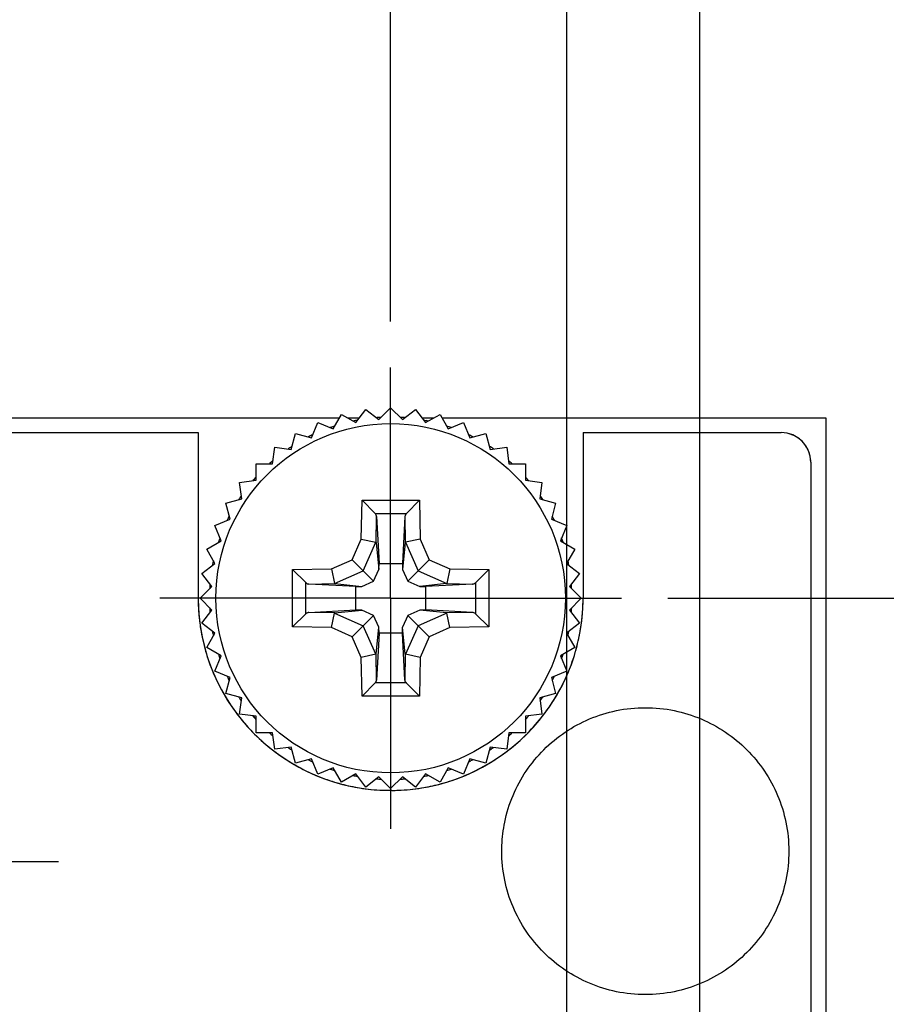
# Model space of a CAD drawing. Header units: inches. Extents: x 0 to 34, y 0 to 22.
# Tile 11 of 23: x 12.2 to 13.4, y 14.8 to 16.2. Entities that reach past the tile are written whole.
import ezdxf

# ---------------------------------------------------------------- set-up
doc = ezdxf.new("R2010")
doc.units = ezdxf.units.IN
doc.header["$LTSCALE"] = 1.87
doc.header["$MEASUREMENT"] = 0
doc.linetypes.add('CENTER', pattern=[0.6, 0.375, -0.075, 0.075, -0.075])
doc.layers.get('0').update_dxf_attribs({"linetype": 'CONTINUOUS'})
doc.layers.add('02___PRT_ALL_AXES', color=7, linetype='CONTINUOUS')
doc.layers.add('DIMENSIONS', color=7, linetype='CONTINUOUS')
doc.styles.get("Standard").update_dxf_attribs({"font": 'txt', "width": 0.8})
doc.dimstyles.new('DIMSTYLE_2', dxfattribs={"dimtxt": 0.125, "dimasz": 0.18, "dimexe": 0.18, "dimexo": 0.0625, "dimgap": 0.09, "dimtad": 0, "dimtih": 1, "dimtoh": 1, "dimdec": 3, "dimlfac": 0.5, "dimzin": 4, "dimdsep": 46, "dimtxsty": 'STANDARD', "dimblk": '_FILLED', "dimblk1": '_FILLED', "dimblk2": '_FILLED', "dimcen": 0.09, "dimadec": 0, "dimazin": 0, "dimtp": 0.01, "dimtm": 0.01, "dimtfac": 1, "dimtdec": 3, "dimtofl": 0, "dimtmove": 0, "dimatfit": 3, "dimldrblk": '_FILLED', "dimfxl": 1, "dimtolj": 1, "dimtzin": 4, "dimarcsym": 0})

# ---------------------------------------------------------------- blocks, each defined once
blk = doc.blocks.new('*D4')
at = {"layer": 'DIMENSIONS', "color": 2, "linetype": 'CONTINUOUS'}
blk.add_line((13.4199, 15.639), (13.9982, 15.639), dxfattribs=at)
at = {"layer": 'DIMENSIONS', "color": 2, "linetype": 'CONTINUOUS', "insert": (14.0607, 15.7015), "char_height": 0.125, "width": 1.425, "attachment_point": 1, "line_spacing_factor": 0.9}
blk.add_mtext('4.942{\\Ftxt.shx;\\W1.000000;\\H0.125000; }[125.53]', dxfattribs=at)
blk = doc.blocks.new('_FILLED')
at = {"color": 0, "linetype": 'BYBLOCK'}
blk.add_solid([(0, 0), (-1, 0.1736), (-1, -0.1736)], dxfattribs=at)
blk = doc.blocks.new('*D19')
at = {"layer": 'DIMENSIONS', "color": 2, "linetype": 'CONTINUOUS'}
blk.add_line((13.0972, 15.395), (13.9982, 15.395), dxfattribs=at)
at = {"layer": 'DIMENSIONS', "color": 2, "linetype": 'CONTINUOUS', "insert": (14.0607, 15.4575), "char_height": 0.125, "width": 1.425, "attachment_point": 1, "line_spacing_factor": 0.9}
blk.add_mtext('4.820{\\Ftxt.shx;\\W1.000000;\\H0.125000; }[122.43]', dxfattribs=at)
blk = doc.blocks.new('*D21')
at = {"layer": 'DIMENSIONS', "color": 2, "linetype": 'CONTINUOUS'}
blk.add_line((11.9847, 15.6685), (11.9847, 16.34), dxfattribs=at)
at = {"layer": 'DIMENSIONS', "color": 2, "linetype": 'CONTINUOUS', "insert": (11.9222, 16.4025), "char_height": 0.125, "width": 1.125, "attachment_point": 1, "rotation": 90, "line_spacing_factor": 0.9}
blk.add_mtext('.169{\\Ftxt.shx;\\W1.000000;\\H0.125000; }[4.29]', dxfattribs=at)
blk = doc.blocks.new('*D22')
at = {"layer": 'DIMENSIONS', "color": 2, "linetype": 'CONTINUOUS'}
for p, q in [((12.1705, 16.1761), (12.1705, 16.34)), ((12.0187, 15.8967), (12.1705, 16.1761)), ((12.0187, 15.405), (12.0187, 15.8967))]:
    blk.add_line(p, q, dxfattribs=at)
at = {"layer": 'DIMENSIONS', "color": 2, "linetype": 'CONTINUOUS', "insert": (12.108, 16.4025), "char_height": 0.125, "width": 1.125, "attachment_point": 1, "rotation": 90, "line_spacing_factor": 0.9}
blk.add_mtext('.152{\\Ftxt.shx;\\W1.000000;\\H0.125000; }[3.86]', dxfattribs=at)
blk = doc.blocks.new('*D23')
at = {"layer": 'DIMENSIONS', "color": 2, "linetype": 'CONTINUOUS'}
blk.add_line((12.7227, 15.7695), (12.7227, 16.34), dxfattribs=at)
at = {"layer": 'DIMENSIONS', "color": 2, "linetype": 'CONTINUOUS', "insert": (12.6602, 16.4025), "char_height": 0.125, "width": 1.125, "attachment_point": 1, "rotation": 90, "line_spacing_factor": 0.9}
blk.add_mtext('.200{\\Ftxt.shx;\\W1.000000;\\H0.125000; }[5.08]', dxfattribs=at)
blk = doc.blocks.new('*D24')
at = {"layer": 'DIMENSIONS', "color": 2, "linetype": 'CONTINUOUS'}
blk.add_line((12.9607, 14.1495), (12.9607, 16.34), dxfattribs=at)
at = {"layer": 'DIMENSIONS', "color": 2, "linetype": 'CONTINUOUS', "insert": (12.8982, 16.4025), "char_height": 0.125, "width": 1.325, "attachment_point": 1, "rotation": 90, "line_spacing_factor": 0.9}
blk.add_mtext('2X .319{\\Ftxt.shx;\\W1.000000;\\H0.125000; }[8.1]', dxfattribs=at)
blk = doc.blocks.new('*D25')
at = {"layer": 'DIMENSIONS', "color": 2, "linetype": 'CONTINUOUS'}
blk.add_line((13.1407, 14.1565), (13.1407, 16.34), dxfattribs=at)
at = {"layer": 'DIMENSIONS', "color": 2, "linetype": 'CONTINUOUS', "insert": (13.0782, 16.4025), "char_height": 0.125, "width": 1.525, "attachment_point": 1, "rotation": 90, "line_spacing_factor": 0.9}
blk.add_mtext('2X .409{\\Ftxt.shx;\\W1.000000;\\H0.125000; }[10.39]', dxfattribs=at)

msp = doc.modelspace()

# ---------------------------------------------------------------- linework, layer by layer
at = {"color": 7, "linetype": 'CONTINUOUS'}
for p, q in [((12.6755, 15.6325), (12.6891, 15.6502)), ((12.6891, 15.6502), (12.7069, 15.6366)), ((12.7069, 15.6366), (12.7227, 15.6525)), ((12.7227, 15.6525), (12.7386, 15.6366)), ((12.7386, 15.6366), (12.7564, 15.6502)), ((12.7564, 15.6502), (12.77, 15.6325)), ((11.7347, 15.639), (12.6534, 15.639)), ((12.6449, 15.6243), (12.6561, 15.6437)), ((12.6561, 15.6437), (12.6755, 15.6325)), ((12.6643, 15.639), (12.6805, 15.639)), ((12.765, 15.639), (12.7812, 15.639)), ((12.77, 15.6325), (12.7894, 15.6437)), ((12.7894, 15.6437), (12.8006, 15.6243)), ((12.7921, 15.639), (13.3107, 15.639)), ((13.3107, 15.639), (13.3107, 5.511)), ((12.6156, 15.6122), (12.6242, 15.6329)), ((12.6242, 15.6329), (12.6449, 15.6243)), ((12.8006, 15.6243), (12.8213, 15.6329)), ((12.8213, 15.6329), (12.8299, 15.6122)), ((11.7947, 15.619), (12.4627, 15.619)), ((12.5882, 15.5963), (12.594, 15.618)), ((12.594, 15.618), (12.6156, 15.6122)), ((12.8299, 15.6122), (12.8515, 15.618)), ((12.8515, 15.618), (12.8573, 15.5963)), ((12.9827, 15.619), (13.2507, 15.619)), ((12.5631, 15.577), (12.566, 15.5992)), ((12.566, 15.5992), (12.5882, 15.5963)), ((12.8573, 15.5963), (12.8795, 15.5992)), ((12.8795, 15.5992), (12.8824, 15.577)), ((12.5407, 15.5546), (12.5407, 15.577)), ((12.5407, 15.577), (12.5631, 15.577)), ((12.8824, 15.577), (12.9048, 15.577)), ((12.9048, 15.577), (12.9048, 15.5546)), ((13.2907, 15.579), (13.2907, 5.571)), ((12.5185, 15.5517), (12.5407, 15.5546)), ((12.5214, 15.5295), (12.5185, 15.5517)), ((12.9048, 15.5546), (12.927, 15.5517)), ((12.927, 15.5517), (12.9241, 15.5295)), ((12.4998, 15.5237), (12.5214, 15.5295)), ((12.9241, 15.5295), (12.9457, 15.5237)), ((12.5056, 15.5021), (12.4998, 15.5237)), ((12.683, 15.4751), (12.684, 15.5275)), ((12.684, 15.5275), (12.7615, 15.5275)), ((12.684, 15.5275), (12.7017, 15.5095)), ((12.7615, 15.5275), (12.7439, 15.5095)), ((12.7615, 15.5275), (12.7624, 15.4751)), ((12.9457, 15.5237), (12.9399, 15.5021)), ((12.4849, 15.4935), (12.5056, 15.5021)), ((12.7017, 15.5095), (12.7439, 15.5095)), ((12.703, 15.4704), (12.7036, 15.5056)), ((12.7036, 15.5056), (12.707, 15.442)), ((12.7419, 15.5056), (12.7385, 15.442)), ((12.7419, 15.5056), (12.7425, 15.4704)), ((12.9399, 15.5021), (12.9606, 15.4935)), ((12.4934, 15.4728), (12.4849, 15.4935)), ((12.9606, 15.4935), (12.9521, 15.4728)), ((12.474, 15.4616), (12.4934, 15.4728)), ((12.6706, 15.4471), (12.683, 15.4751)), ((12.683, 15.4751), (12.7028, 15.4707)), ((12.6856, 15.4321), (12.7028, 15.4707)), ((12.7028, 15.4707), (12.703, 15.4704)), ((12.703, 15.4704), (12.7069, 15.4341)), ((12.7425, 15.4704), (12.7386, 15.4341)), ((12.7425, 15.4704), (12.7427, 15.4707)), ((12.7624, 15.4751), (12.7427, 15.4707)), ((12.7427, 15.4707), (12.7599, 15.4321)), ((12.7624, 15.4751), (12.7749, 15.4471)), ((12.9521, 15.4728), (12.9715, 15.4616)), ((12.4852, 15.4422), (12.474, 15.4616)), ((12.9715, 15.4616), (12.9603, 15.4422)), ((12.4675, 15.4286), (12.4852, 15.4422)), ((12.6427, 15.4347), (12.6706, 15.4471)), ((12.6706, 15.4471), (12.6856, 15.4321)), ((12.7069, 15.4341), (12.707, 15.442)), ((12.707, 15.442), (12.7385, 15.442)), ((12.7385, 15.442), (12.7386, 15.4341)), ((12.7749, 15.4471), (12.7599, 15.4321)), ((12.7749, 15.4471), (12.8028, 15.4347)), ((12.9603, 15.4422), (12.978, 15.4286)), ((12.4811, 15.4108), (12.4675, 15.4286)), ((12.5902, 15.4338), (12.6427, 15.4347)), ((12.5902, 15.3562), (12.5902, 15.4338)), ((12.5902, 15.4338), (12.6082, 15.4161)), ((12.6427, 15.4347), (12.647, 15.4149)), ((12.647, 15.4149), (12.6856, 15.4321)), ((12.6856, 15.4321), (12.6997, 15.418)), ((12.6997, 15.418), (12.7069, 15.4341)), ((12.7386, 15.4341), (12.7458, 15.418)), ((12.7599, 15.4321), (12.7458, 15.418)), ((12.7599, 15.4321), (12.7985, 15.4149)), ((12.8028, 15.4347), (12.7985, 15.4149)), ((12.8028, 15.4347), (12.8552, 15.4338)), ((12.8552, 15.4338), (12.8373, 15.416)), ((12.8552, 15.4338), (12.8552, 15.3562)), ((12.978, 15.4286), (12.9644, 15.4108)), ((12.4653, 15.395), (12.4811, 15.4108)), ((12.6082, 15.3739), (12.6082, 15.4161)), ((12.6122, 15.4141), (12.6474, 15.4148)), ((12.6757, 15.4107), (12.6122, 15.4141)), ((12.6474, 15.4148), (12.647, 15.4149)), ((12.6474, 15.4148), (12.6836, 15.4108)), ((12.6757, 15.4107), (12.6836, 15.4108)), ((12.6757, 15.3792), (12.6757, 15.4107)), ((12.6836, 15.4108), (12.6997, 15.418)), ((12.7458, 15.418), (12.7619, 15.4108)), ((12.7981, 15.4148), (12.7619, 15.4108)), ((12.7619, 15.4108), (12.7698, 15.4107)), ((12.8333, 15.4141), (12.7698, 15.4107)), ((12.7698, 15.4107), (12.7698, 15.3792)), ((12.7985, 15.4149), (12.7981, 15.4148)), ((12.7981, 15.4148), (12.8333, 15.4141)), ((12.8373, 15.416), (12.8373, 15.3739)), ((12.9644, 15.4108), (12.9802, 15.395)), ((12.4811, 15.3791), (12.4653, 15.395)), ((12.9802, 15.395), (12.9644, 15.3791)), ((12.4675, 15.3614), (12.4811, 15.3791)), ((12.5902, 15.3562), (12.6082, 15.3739)), ((12.6122, 15.3758), (12.6757, 15.3792)), ((12.6474, 15.3752), (12.6122, 15.3758)), ((12.6427, 15.3553), (12.647, 15.375)), ((12.647, 15.375), (12.6474, 15.3752)), ((12.647, 15.375), (12.6856, 15.3578)), ((12.6474, 15.3752), (12.6836, 15.3791)), ((12.6836, 15.3791), (12.6757, 15.3792)), ((12.6997, 15.3719), (12.6836, 15.3791)), ((12.6856, 15.3578), (12.6997, 15.3719)), ((12.7069, 15.3558), (12.6997, 15.3719)), ((12.7458, 15.3719), (12.7386, 15.3558)), ((12.7619, 15.3791), (12.7458, 15.3719)), ((12.7599, 15.3578), (12.7458, 15.3719)), ((12.7985, 15.375), (12.7599, 15.3578)), ((12.7698, 15.3792), (12.7619, 15.3791)), ((12.7981, 15.3752), (12.7619, 15.3791)), ((12.8333, 15.3758), (12.7698, 15.3792)), ((12.8333, 15.3758), (12.7981, 15.3752)), ((12.7981, 15.3752), (12.7985, 15.375)), ((12.8028, 15.3553), (12.7985, 15.375)), ((12.8552, 15.3562), (12.8373, 15.3739)), ((12.9644, 15.3791), (12.978, 15.3614)), ((12.4852, 15.3477), (12.4675, 15.3614)), ((12.6427, 15.3553), (12.5902, 15.3562)), ((12.6706, 15.3428), (12.6856, 15.3578)), ((12.7028, 15.3193), (12.6856, 15.3578)), ((12.703, 15.3196), (12.7069, 15.3558)), ((12.707, 15.3479), (12.7069, 15.3558)), ((12.7385, 15.3479), (12.7386, 15.3558)), ((12.7425, 15.3196), (12.7386, 15.3558)), ((12.7599, 15.3578), (12.7427, 15.3193)), ((12.7749, 15.3428), (12.7599, 15.3578)), ((12.8552, 15.3562), (12.8028, 15.3553)), ((12.978, 15.3614), (12.9603, 15.3477)), ((12.474, 15.3283), (12.4852, 15.3477)), ((12.6706, 15.3428), (12.6427, 15.3553)), ((12.683, 15.3149), (12.6706, 15.3428)), ((12.707, 15.3479), (12.7036, 15.2844)), ((12.7385, 15.3479), (12.707, 15.3479)), ((12.7419, 15.2844), (12.7385, 15.3479)), ((12.7749, 15.3428), (12.7624, 15.3149)), ((12.8028, 15.3553), (12.7749, 15.3428)), ((12.9603, 15.3477), (12.9715, 15.3283)), ((12.4934, 15.3171), (12.474, 15.3283)), ((12.4849, 15.2964), (12.4934, 15.3171)), ((12.7028, 15.3193), (12.683, 15.3149)), ((12.703, 15.3196), (12.7028, 15.3193)), ((12.7036, 15.2844), (12.703, 15.3196)), ((12.7425, 15.3196), (12.7419, 15.2844)), ((12.7427, 15.3193), (12.7425, 15.3196)), ((12.7624, 15.3149), (12.7427, 15.3193)), ((12.9715, 15.3283), (12.9521, 15.3171)), ((12.9521, 15.3171), (12.9606, 15.2964)), ((12.684, 15.2625), (12.683, 15.3149)), ((12.7624, 15.3149), (12.7615, 15.2625)), ((12.5056, 15.2879), (12.4849, 15.2964)), ((12.9606, 15.2964), (12.9399, 15.2879)), ((12.4998, 15.2662), (12.5056, 15.2879)), ((12.7016, 15.2805), (12.684, 15.2625)), ((12.7439, 15.2805), (12.7017, 15.2805)), ((12.7615, 15.2625), (12.7438, 15.2805)), ((12.9399, 15.2879), (12.9457, 15.2662)), ((12.5214, 15.2604), (12.4998, 15.2662)), ((12.7615, 15.2625), (12.684, 15.2625)), ((12.9457, 15.2662), (12.9241, 15.2604)), ((12.5185, 15.2382), (12.5214, 15.2604)), ((12.9241, 15.2604), (12.927, 15.2382)), ((12.5407, 15.2353), (12.5185, 15.2382)), ((12.927, 15.2382), (12.9048, 15.2353)), ((12.5407, 15.2129), (12.5407, 15.2353)), ((12.9048, 15.2353), (12.9048, 15.2129)), ((12.5631, 15.2129), (12.5407, 15.2129)), ((12.566, 15.1907), (12.5631, 15.2129)), ((12.8824, 15.2129), (12.8795, 15.1907)), ((12.9048, 15.2129), (12.8824, 15.2129)), ((12.5882, 15.1936), (12.566, 15.1907)), ((12.594, 15.172), (12.5882, 15.1936)), ((12.8573, 15.1936), (12.8515, 15.172)), ((12.8795, 15.1907), (12.8573, 15.1936)), ((12.6156, 15.1778), (12.594, 15.172)), ((12.6242, 15.1571), (12.6156, 15.1778)), ((12.8299, 15.1778), (12.8213, 15.1571)), ((12.8515, 15.172), (12.8299, 15.1778)), ((12.6449, 15.1657), (12.6242, 15.1571)), ((12.6561, 15.1463), (12.6449, 15.1657)), ((12.6755, 15.1575), (12.6561, 15.1463)), ((12.6891, 15.1397), (12.6755, 15.1575)), ((12.77, 15.1575), (12.7564, 15.1397)), ((12.7894, 15.1463), (12.77, 15.1575)), ((12.8006, 15.1657), (12.7894, 15.1463)), ((12.8213, 15.1571), (12.8006, 15.1657)), ((12.7069, 15.1533), (12.6891, 15.1397)), ((12.7227, 15.1375), (12.7069, 15.1533)), ((12.7386, 15.1533), (12.7227, 15.1375)), ((12.7564, 15.1397), (12.7386, 15.1533))]:
    msp.add_line(p, q, dxfattribs=at)
at = {"color": 40, "linetype": 'CONTINUOUS'}
for p, q in [((11.7947, 15.619), (12.4625, 15.619)), ((12.4625, 15.619), (12.4625, 15.3951)), ((12.9828, 15.619), (12.9828, 15.3951)), ((12.9828, 15.619), (13.2506, 15.619)), ((13.2906, 15.579), (13.2906, 5.571))]:
    msp.add_line(p, q, dxfattribs=at)
at = {"color": 7, "linetype": 'CONTINUOUS'}
msp.add_circle((12.7227, 15.395), 0.2362, dxfattribs=at)
for centre, radius, start, end in [((12.7228, 15.3948), 0.2452, 101.243, 101.9723), ((12.7228, 15.3947), 0.2453, 100.5412, 101.243), ((12.7227, 15.3954), 0.2445, 94.2569, 94.493), ((12.7227, 15.3956), 0.2444, 93.7308, 94.2569), ((12.7227, 15.3958), 0.2441, 93.0308, 93.7309), ((12.7227, 15.3938), 0.2462, 86.2716, 86.964), ((12.7227, 15.3939), 0.2461, 85.6967, 86.2716), ((12.7227, 15.394), 0.246, 85.5125, 85.6967), ((12.7229, 15.3958), 0.2441, 78.7425, 79.4459), ((12.7227, 15.3952), 0.2448, 78.0144, 78.7425), ((12.7227, 15.3951), 0.2449, 108.7558, 109.4592), ((12.7227, 15.3951), 0.2449, 108.0259, 108.7558), ((12.7227, 15.3946), 0.2454, 71.2576, 71.9845), ((12.7228, 15.3951), 0.2449, 70.556, 71.2576), ((12.7227, 15.395), 0.245, 115.508, 116.9663), ((12.7222, 15.394), 0.2461, 63.7224, 64.4808), ((12.7221, 15.3938), 0.2463, 63.0296, 63.7225), ((13.2507, 15.579), 0.04, 0, 90), ((12.7226, 15.3952), 0.2447, 124.1411, 124.4885), ((12.7225, 15.3953), 0.2446, 123.0297, 124.1411), ((12.7238, 15.3966), 0.2431, 56.2735, 56.9756), ((12.7243, 15.3972), 0.2423, 55.5034, 56.2735), ((12.7225, 15.3953), 0.2446, 131.2428, 131.9776), ((12.7226, 15.3952), 0.2447, 130.5404, 131.2428), ((12.7218, 15.3939), 0.2464, 48.7604, 49.4573), ((12.7219, 15.394), 0.2463, 48.0366, 48.7604), ((12.7231, 15.3946), 0.2455, 138.7517, 139.4545), ((12.7232, 15.3946), 0.2456, 138.0275, 138.7517), ((12.7233, 15.3955), 0.2443, 41.2328, 41.9631), ((12.7228, 15.3951), 0.2448, 40.5318, 41.2329), ((12.7232, 15.3947), 0.2455, 146.2766, 146.9725), ((12.7228, 15.395), 0.245, 145.5139, 146.2767), ((12.7225, 15.3948), 0.2453, 33.7438, 34.5045), ((12.723, 15.3951), 0.2448, 33.047, 33.7438), ((12.7218, 15.3954), 0.2439, 153.7231, 154.4862), ((12.7223, 15.3952), 0.2445, 153.0251, 153.7231), ((12.7221, 15.3947), 0.2457, 26.2644, 26.96), ((12.722, 15.3946), 0.2459, 25.5065, 26.2645), ((12.724, 15.3945), 0.2463, 160.5476, 161.9697), ((12.7235, 15.3952), 0.2442, 18.7533, 19.4585), ((12.7232, 15.3951), 0.2445, 18.0227, 18.7533), ((12.7218, 15.3952), 0.2441, 168.7668, 169.4709), ((12.721, 15.3954), 0.2432, 168.0356, 168.7668), ((12.7225, 15.3949), 0.2453, 11.249, 11.9787), ((12.7227, 15.3949), 0.245, 10.5466, 11.249), ((12.7233, 15.3949), 0.2455, 176.2551, 176.9499), ((12.7236, 15.3949), 0.2459, 175.6845, 176.2552), ((12.7238, 15.3948), 0.2461, 175.496, 175.6846), ((12.7227, 15.395), 0.2451, 4.2032, 4.489), ((12.7226, 15.395), 0.2451, 3.7304, 4.2032), ((12.7226, 15.395), 0.2451, 3.0323, 3.7304), ((12.7233, 15.3951), 0.2455, 183.0498, 183.7448), ((12.7226, 15.395), 0.2451, 356.2695, 356.9674), ((12.7236, 15.3951), 0.2459, 183.7448, 184.3062), ((12.7238, 15.3951), 0.2461, 184.3061, 184.5037), ((12.7227, 15.395), 0.2451, 355.5107, 355.7878), ((12.7226, 15.395), 0.2451, 355.7878, 356.2695), ((12.7218, 15.3947), 0.2441, 190.529, 191.2329), ((12.721, 15.3946), 0.2432, 191.2329, 191.9653), ((12.7225, 15.3951), 0.2453, 348.0221, 348.7507), ((12.7227, 15.395), 0.245, 348.7507, 349.4532), ((12.724, 15.3954), 0.2463, 198.0313, 199.4527), ((12.7235, 15.3947), 0.2442, 340.5419, 341.2461), ((12.7232, 15.3948), 0.2445, 341.2461, 341.9783), ((12.7218, 15.3945), 0.2439, 205.5114, 206.2761), ((12.722, 15.3953), 0.2459, 333.7347, 334.4912), ((12.7223, 15.3948), 0.2445, 206.276, 206.9738), ((12.7221, 15.3953), 0.2457, 333.0389, 333.7347), ((12.7232, 15.3952), 0.2455, 213.0262, 213.7225), ((12.7228, 15.395), 0.245, 213.7225, 214.4833), ((12.7225, 15.3952), 0.2453, 325.4927, 326.2553), ((12.723, 15.3949), 0.2448, 326.2553, 326.9517), ((12.7231, 15.3953), 0.2455, 220.5459, 221.2475), ((12.7228, 15.3948), 0.2448, 318.7664, 319.4686), ((12.7232, 15.3954), 0.2456, 221.2475, 221.974), ((12.7233, 15.3945), 0.2443, 318.0386, 318.7664), ((12.7225, 15.3947), 0.2446, 228.024, 228.7566), ((12.7226, 15.3948), 0.2447, 228.7566, 229.4595), ((12.7218, 15.3961), 0.2464, 310.5427, 311.239), ((12.7219, 15.396), 0.2463, 311.239, 311.9651), ((12.7226, 15.3947), 0.2447, 235.5097, 235.807), ((12.7225, 15.3946), 0.2446, 235.807, 236.9693), ((12.7238, 15.3934), 0.2431, 303.0234, 303.7259), ((12.7242, 15.3928), 0.2423, 303.726, 304.2321), ((12.7242, 15.3928), 0.2424, 304.2322, 304.4947), ((12.7227, 15.395), 0.245, 243.0328, 244.4902), ((12.7222, 15.3959), 0.2461, 295.5173, 296.277), ((12.7221, 15.3962), 0.2463, 296.277, 296.9696), ((12.7227, 15.3949), 0.2449, 250.5409, 251.2436), ((12.7227, 15.3949), 0.2449, 251.2436, 251.9755), ((12.7227, 15.3954), 0.2454, 288.0168, 288.7418), ((12.7228, 15.3949), 0.2449, 288.7418, 289.4441), ((12.7228, 15.3951), 0.2452, 258.0291, 258.7564), ((12.7228, 15.3952), 0.2453, 258.7564, 259.459), ((12.7227, 15.3945), 0.2446, 265.5051, 265.6902), ((12.7227, 15.3944), 0.2444, 265.6901, 266.2685), ((12.7227, 15.3941), 0.2441, 266.2685, 266.9683), ((12.7227, 15.3962), 0.2462, 273.0351, 273.7278), ((12.7227, 15.3961), 0.2461, 273.7278, 274.2507), ((12.7227, 15.396), 0.246, 274.2507, 274.4856), ((12.7229, 15.3941), 0.2441, 280.5542, 281.2569), ((12.7227, 15.3948), 0.2448, 281.2569, 281.987)]:
    msp.add_arc(centre, radius, start, end, dxfattribs=at)
at = {"color": 40, "linetype": 'CONTINUOUS'}
for centre, radius, start, end in [((13.2517, 15.5802), 0.0383, 37.31, 43.9879), ((13.2489, 15.5783), 0.0418, 20.7877, 23.8646), ((13.2491, 15.5784), 0.0415, 14.5225, 20.7947), ((12.7186, 15.3951), 0.2561, 180.0026, 182.3153), ((12.7216, 15.3953), 0.2591, 182.3149, 184.606), ((12.7252, 15.3952), 0.2576, 355.3867, 359.9906), ((12.7246, 15.3955), 0.2621, 184.609, 189.1497), ((12.7208, 15.3955), 0.262, 350.8482, 355.3901), ((12.7258, 15.3957), 0.2633, 189.1447, 195.9423), ((12.7195, 15.3957), 0.2633, 344.9481, 350.8523), ((12.7211, 15.3943), 0.2584, 195.9312, 202.8573), ((12.7241, 15.3944), 0.2585, 337.5162, 344.062), ((12.7208, 15.3954), 0.262, 344.0479, 344.9453), ((12.7193, 15.3937), 0.2565, 202.8891, 210.1462), ((12.727, 15.3932), 0.2554, 329.7381, 337.4979), ((12.7225, 15.3955), 0.2602, 210.1428, 218.4552), ((12.723, 15.3955), 0.26, 322.3747, 329.7566), ((12.7226, 15.3958), 0.2605, 315.2245, 322.3806), ((12.7227, 15.3957), 0.2605, 218.4486, 225.0764), ((12.7241, 15.3971), 0.2624, 225.0924, 232.5607), ((12.7214, 15.3971), 0.2623, 308.3104, 314.5426), ((12.7232, 15.3952), 0.2597, 314.5517, 314.9056), ((12.7233, 15.3951), 0.2596, 314.9056, 315.221), ((12.725, 15.3982), 0.2638, 232.5497, 239.7474), ((12.7203, 15.3984), 0.264, 300.5157, 308.3173), ((12.7241, 15.3969), 0.2622, 239.7529, 240.0999), ((12.722, 15.3928), 0.2576, 240.0661, 247.4803), ((12.7226, 15.3943), 0.2593, 292.9615, 299.733), ((12.7211, 15.397), 0.2624, 299.7193, 300.0853), ((12.721, 15.3972), 0.2626, 300.0853, 300.5111), ((12.7237, 15.392), 0.2568, 286.0794, 292.9393), ((12.7214, 15.3916), 0.2563, 247.4869, 253.8967), ((12.7217, 15.3925), 0.2573, 253.893, 254.8965), ((12.7218, 15.3926), 0.2574, 254.8965, 255.2603), ((12.7219, 15.3933), 0.2581, 255.2631, 260.7784), ((12.7231, 15.3941), 0.259, 279.2116, 284.6394), ((12.7233, 15.3934), 0.2582, 284.6424, 285.3035), ((12.7233, 15.3932), 0.258, 285.3035, 286.0845), ((12.7225, 15.3968), 0.2617, 260.7814, 267.7019), ((12.7225, 15.398), 0.2628, 267.6964, 270.38), ((12.7225, 15.3981), 0.263, 270.3801, 272.2942), ((12.7226, 15.3973), 0.2622, 272.2899, 279.2095)]:
    msp.add_arc(centre, radius, start, end, dxfattribs=at)
at = {"color": 7, "linetype": 'CONTINUOUS'}
msp.add_ellipse((12.6125, 15.3558), major_axis=(-0.0001, 0.02), ratio=0.487612, start_param=0.023739, end_param=0.442618, dxfattribs=at)
at = {"color": 40, "linetype": 'CONTINUOUS'}
for points in [[(13.2665, 15.6157), (13.2614, 15.6179), (13.2559, 15.619), (13.2506, 15.619)], [(13.2751, 15.6106), (13.2724, 15.6126), (13.2695, 15.6143), (13.2665, 15.6157)], [(13.2871, 15.5952), (13.2858, 15.5981), (13.2842, 15.6009), (13.2822, 15.6035)], [(13.2906, 15.579), (13.2906, 15.5823), (13.2901, 15.5856), (13.2893, 15.5888)]]:
    msp.add_open_spline(points, degree=3, dxfattribs=at)
for points, knots in [([(13.2793, 15.6068), (13.2792, 15.607), (13.2779, 15.6083), (13.2764, 15.6096), (13.2751, 15.6106)], [0, 0, 0, 0, 0.102942, 1, 1, 1, 1]), ([(12.873, 15.0608), (12.8735, 15.0713), (12.8763, 15.0944), (12.8905, 15.1405), (12.9263, 15.1936), (12.9793, 15.2293), (13.0279, 15.2444), (13.0669, 15.2483), (13.1059, 15.2444), (13.1545, 15.2293), (13.2075, 15.1936), (13.2432, 15.1405), (13.2583, 15.0919), (13.2609, 15.0661), (13.2609, 15.0529)], [0, 0, 0, 0, 0.052451, 0.116072, 0.240166, 0.364265, 0.427891, 0.493465, 0.559021, 0.622636, 0.746724, 0.870816, 0.934436, 1, 1, 1, 1]), ([(13.2609, 15.0529), (13.2609, 15.0398), (13.2583, 15.014), (13.2432, 14.9654), (13.2075, 14.9123), (13.1545, 14.8766), (13.1059, 14.8615), (13.0669, 14.8576), (13.0279, 14.8615), (12.9793, 14.8766), (12.9263, 14.9123), (12.8905, 14.9654), (12.8755, 15.014), (12.8726, 15.0424), (12.8729, 15.0582), (12.873, 15.0608)], [0, 0, 0, 0, 0.06389, 0.125884, 0.246805, 0.367721, 0.42971, 0.493591, 0.557488, 0.619488, 0.740415, 0.861338, 0.923333, 0.987222, 1, 1, 1, 1])]:
    msp.add_open_spline(points, degree=3, knots=knots, dxfattribs=at)
at = {"color": 7, "linetype": 'CONTINUOUS'}
for points, knots in [([(12.7036, 15.5056), (12.7036, 15.5059), (12.7034, 15.5066), (12.703, 15.5076), (12.7025, 15.5086), (12.702, 15.5092), (12.7017, 15.5095)], [0, 0, 0, 0, 0.229991, 0.471038, 0.726338, 1, 1, 1, 1]), ([(12.7439, 15.5095), (12.7433, 15.5089), (12.7424, 15.5077), (12.742, 15.5063), (12.7419, 15.5056)], [0, 0, 0, 0, 0.533893, 1, 1, 1, 1]), ([(12.6082, 15.4161), (12.6088, 15.4155), (12.61, 15.4146), (12.6115, 15.4142), (12.6122, 15.4141)], [0, 0, 0, 0, 0.533893, 1, 1, 1, 1]), ([(12.8333, 15.4141), (12.8337, 15.4142), (12.8344, 15.4143), (12.8354, 15.4147), (12.8363, 15.4153), (12.837, 15.4157), (12.8373, 15.416)], [0, 0, 0, 0, 0.229991, 0.471038, 0.726338, 1, 1, 1, 1]), ([(12.8373, 15.3739), (12.8367, 15.3744), (12.8355, 15.3753), (12.834, 15.3758), (12.8333, 15.3758)], [0, 0, 0, 0, 0.533893, 1, 1, 1, 1]), ([(12.7017, 15.2805), (12.702, 15.2807), (12.7025, 15.2814), (12.703, 15.2824), (12.7034, 15.2834), (12.7036, 15.284), (12.7036, 15.2844)], [0, 0, 0, 0, 0.273672, 0.52896, 0.77001, 1, 1, 1, 1]), ([(12.7439, 15.2805), (12.7434, 15.281), (12.7424, 15.2822), (12.742, 15.2837), (12.7419, 15.2844)], [0, 0, 0, 0, 0.535971, 1, 1, 1, 1])]:
    msp.add_open_spline(points, degree=3, knots=knots, dxfattribs=at)
at = {"layer": '02___PRT_ALL_AXES', "color": 7, "linetype": 'CENTER'}
for p, q in [((12.7227, 15.395), (12.7227, 15.707)), ((12.7227, 15.395), (12.4107, 15.395)), ((12.7227, 15.395), (12.7227, 15.083)), ((12.7227, 15.395), (13.0347, 15.395)), ((12.0187, 15.039), (12.2737, 15.039))]:
    msp.add_line(p, q, dxfattribs=at)
at = {"layer": '02___PRT_ALL_AXES', "color": 7, "linetype": 'CONTINUOUS'}
for p, q in [((12.4627, 15.619), (12.4627, 15.395)), ((12.9827, 15.619), (12.9827, 15.395))]:
    msp.add_line(p, q, dxfattribs=at)
msp.add_arc((12.7227, 15.395), 0.26, 180, 360, dxfattribs=at)

# ---------------------------------------------------------------- dimensions: what is measured, and where the dimension line sits
at = {"layer": 'DIMENSIONS', "color": 2, "linetype": 'CONTINUOUS'}
for feature_location, offset, picture, middle in [((13.1407, 14.1565), (0, 2.1834), '*D25', (13.1407, 17.165)), ((12.9607, 14.1495), (0, 2.1905), '*D24', (12.9607, 17.065))]:
    dim = msp.add_ordinate_dim(feature_location=feature_location, offset=offset, dtype=1, origin=(12.3227, 14.087), text='2X <>', dimstyle='DIMSTYLE_2', dxfattribs=at)
    dim.commit()
    dim.dimension.update_dxf_attribs({"geometry": picture, "text_midpoint": middle})
for feature_location, offset, dtype, origin, picture, middle in [((11.9847, 15.6685), (0, 0.6715), 1, (12.3227, 15.606), '*D21', (11.9847, 16.965)), ((12.01875, 15.40498), (0.15179, 0.93497), 0, (12.32275, 15.29397), '*D22', (12.17054, 16.96495)), ((12.7227, 15.7695), (0, 0.5705), 1, (12.3227, 15.707), '*D23', (12.7227, 16.965)), ((13.4199, 15.639), (0.5784, 0), 0, (12.0107, 5.755), '*D4', (14.7732, 15.639)), ((13.0972, 15.395), (0.901, 0), 0, (13.0347, 5.755), '*D19', (14.7732, 15.395))]:
    dim = msp.add_ordinate_dim(feature_location=feature_location, offset=offset, dtype=dtype, origin=origin, dimstyle='DIMSTYLE_2', dxfattribs=at)
    dim.commit()
    dim.dimension.update_dxf_attribs({"geometry": picture, "text_midpoint": middle})

doc.saveas('drawing.dxf')
